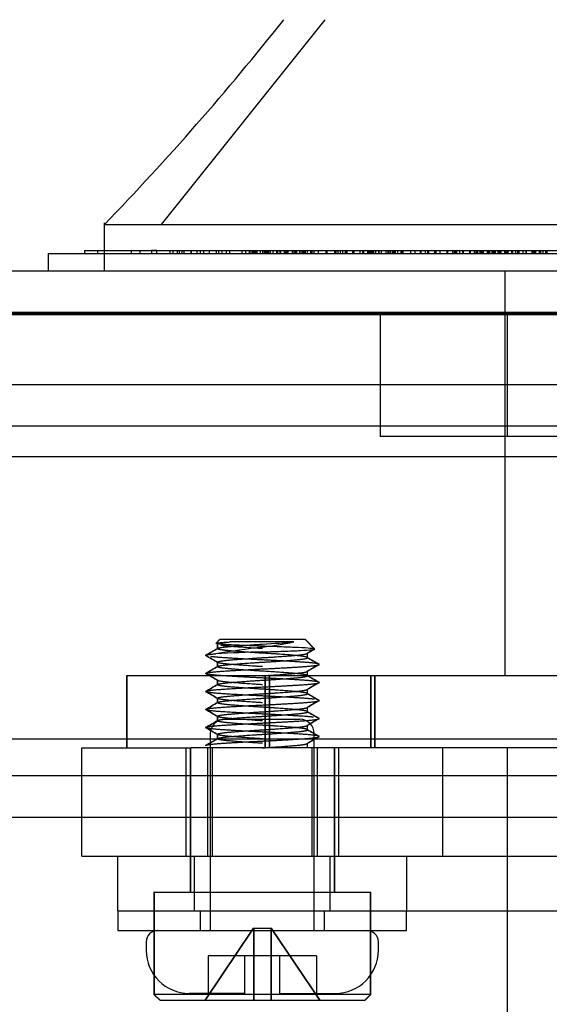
# Model space of a CAD drawing. Header units: inches. Extents: x 1 to 240, y -1 to 159.
# Tile 5 of 103: x 74.469 to 75.386, y 30.874 to 32.58. Entities that reach past the tile are written whole.
import ezdxf
from ezdxf.enums import TextEntityAlignment as Align
from ezdxf.lldxf.tags import DXFTag

# ---------------------------------------------------------------- set-up
doc = ezdxf.new("R2010")
doc.units = ezdxf.units.IN
doc.header["$MEASUREMENT"] = 0
for name, color, linetype in [('COM43552', 7, 'Continuous'), ('COM55891', 7, 'Continuous'), ('COM56175', 7, 'Continuous'), ('COM70219', 7, 'Continuous'), ('COM70657-10', 7, 'Continuous'), ('COM70658-6', 7, 'Continuous'), ('Default', 7, 'Continuous'), ('HAN13060', 7, 'Continuous'), ('HAN_NUT', 7, 'Continuous'), ('LAB20180', 7, 'Continuous'), ('SCS189755', 7, 'Continuous'), ('SCS86713', 7, 'Continuous'), ('SPC87323', 7, 'Continuous'), ('WAF250205', 7, 'Continuous')]:
    doc.layers.add(name, color=color, linetype=linetype)
doc.styles.add('SEACAD_Times_New_Roman', font='times.ttf')
tags = doc.linetypes.add('HIDDEN2', pattern=[0.1875, 0.125, -0.0625]).pattern_tags.tags
tags[6:7] = [DXFTag(74, 4), DXFTag(75, 0), DXFTag(340, '0'), DXFTag(46, 0.0), DXFTag(50, 0.0), DXFTag(44, 0.0), DXFTag(45, 0.0)]
tags[4:5] = [DXFTag(74, 4), DXFTag(75, 0), DXFTag(340, '0'), DXFTag(46, 0.0), DXFTag(50, 0.0), DXFTag(44, 0.0), DXFTag(45, 0.0)]
doc.dimstyles.new('HAMMOND_(STH_-_240x160)', dxfattribs={"dimtxt": 1, "dimasz": 1.25, "dimexe": 0.5, "dimexo": 0.5, "dimgap": 0.25, "dimtad": 0, "dimtih": 1, "dimtoh": 1, "dimzin": 0, "dimdsep": 46, "dimtxsty": 'SEACAD_Times_New_Roman', "dimblk1": '_SE_FILLED', "dimblk2": '_SE_FILLED', "dimsah": 1, "dimcen": 0.5, "dimadec": 0, "dimazin": 0, "dimtfac": 0.8, "dimtofl": 0, "dimtmove": 0, "dimatfit": 3, "dimfxl": 1, "dimtolj": 1, "dimtzin": 0, "dimarcsym": 0})

# ---------------------------------------------------------------- blocks, each defined once
blk = doc.blocks.new('SE6')
at = {"layer": 'COM43552', "color": 7, "linetype": 'HIDDEN2'}
for p, q in [((55.3993, 31.9483), (76.7616, 31.9483)), ((55.3993, 31.8763), (76.7616, 31.8763)), ((54.2117, 31.1983), (79.2685, 31.1983))]:
    blk.add_line(p, q, dxfattribs=at)
at = {"layer": 'COM43552', "color": 7, "linetype": 'Continuous'}
blk.add_line((54.2117, 31.2703), (79.2685, 31.2703), dxfattribs=at)
at = {"layer": 'COM55891', "color": 7, "linetype": 'HIDDEN2'}
for p, q in [((74.639, 31.0359), (74.639, 31.1309)), ((74.7715, 31.0359), (74.7715, 31.1309)), ((75.0065, 31.0359), (75.0065, 31.1309)), ((75.139, 31.1309), (75.139, 31.0359)), ((75.2015, 31.1309), (76.109, 31.1309)), ((74.639, 31.0359), (76.109, 31.0359))]:
    blk.add_line(p, q, dxfattribs=at)
at = {"layer": 'COM56175', "color": 7, "linetype": 'HIDDEN2'}
for p, q in [((74.6545, 31.4434), (74.654, 31.4434)), ((74.654, 31.4434), (74.654, 31.3184)), ((75.2137, 31.4434), (74.6545, 31.4434)), ((74.6545, 31.4434), (74.6545, 31.3184)), ((74.894, 31.3184), (74.894, 31.4434)), ((74.8945, 31.3184), (74.8945, 31.4434)), ((74.901, 31.4434), (74.901, 31.3184)), ((74.9015, 31.4434), (74.9015, 31.3184)), ((75.077, 31.3184), (75.077, 31.4434)), ((75.0775, 31.3184), (75.0775, 31.4434)), ((75.084, 31.3184), (75.084, 31.4434)), ((75.0845, 31.3184), (75.0845, 31.4434)), ((75.6497, 31.4434), (75.2137, 31.4434)), ((75.2137, 31.3184), (74.7659, 31.3184)), ((75.6497, 31.3184), (75.2137, 31.3184))]:
    blk.add_line(p, q, dxfattribs=at)
at = {"layer": 'COM70219', "color": 7, "linetype": 'HIDDEN2'}
for p, q in [((55.6624, 32.0724), (76.5014, 32.0724)), ((55.6624, 32.0714), (76.5014, 32.0714)), ((55.6624, 32.0694), (76.5014, 32.0694)), ((55.6624, 31.8234), (76.5014, 31.8234))]:
    blk.add_line(p, q, dxfattribs=at)
at = {"layer": 'COM70657-10', "color": 7, "linetype": 'Continuous'}
for p, q in [((55.1264, 32.1454), (77.0354, 32.1454)), ((77.0713, 31.3334), (55.0905, 31.3334))]:
    blk.add_line(p, q, dxfattribs=at)
at = {"layer": 'COM70657-10', "color": 7, "linetype": 'HIDDEN2'}
blk.add_line((55.1264, 32.0734), (77.0354, 32.0734), dxfattribs=at)
at = {"layer": 'COM70658-6', "color": 7, "linetype": 'HIDDEN2'}
for p, q in [((74.5765, 31.3184), (74.7659, 31.3184)), ((74.5765, 31.1309), (74.5765, 31.3184)), ((74.7565, 31.3184), (74.7565, 31.1309)), ((74.794, 31.3184), (74.794, 31.1309)), ((74.8025, 31.3184), (74.8025, 31.1309)), ((74.9755, 31.1309), (74.9755, 31.3184)), ((74.984, 31.3184), (74.984, 31.1309)), ((75.0215, 31.1309), (75.0215, 31.3184)), ((75.2015, 31.1309), (75.2015, 31.3184)), ((74.5765, 31.1309), (75.2015, 31.1309))]:
    blk.add_line(p, q, dxfattribs=at)
at = {"layer": 'HAN13060', "color": 7, "linetype": 'HIDDEN2'}
for p, q in [((74.7145, 32.2254), (74.9981, 32.5804)), ((75.3099, 31.4434), (75.3099, 32.1454))]:
    blk.add_line(p, q, dxfattribs=at)
at = {"layer": 'HAN13060', "color": 7, "linetype": 'Continuous'}
for p, q in [((74.6155, 32.2284), (74.6155, 32.1454)), ((74.6155, 32.2254), (74.967, 32.2254)), ((74.967, 32.2254), (75.1998, 32.2254)), ((75.1998, 32.2254), (75.6461, 32.2254))]:
    blk.add_line(p, q, dxfattribs=at)
blk.add_arc((71.1643, 35.5594), 4.7986, 315.9905, 321.6256, dxfattribs=at)
at = {"layer": 'HAN_NUT', "color": 7, "linetype": 'HIDDEN2'}
for p, q in [((75.0934, 32.0734), (75.0934, 31.8584)), ((75.3129, 32.0734), (75.3129, 31.8584)), ((75.0934, 31.8584), (75.3994, 31.8584))]:
    blk.add_line(p, q, dxfattribs=at)
at = {"layer": 'LAB20180', "color": 7, "linetype": 'Continuous'}
for p, q in [((74.5184, 32.1754), (74.6155, 32.1754)), ((74.5184, 32.1754), (74.5184, 32.1454)), ((74.5809, 32.1804), (74.5809, 32.1754)), ((74.5809, 32.1804), (74.6155, 32.1804))]:
    blk.add_line(p, q, dxfattribs=at)
at = {"layer": 'LAB20180', "color": 7, "linetype": 'HIDDEN2'}
for p, q in [((74.6039, 32.1804), (74.6039, 32.1754)), ((74.6155, 32.1804), (74.7063, 32.1804)), ((74.6155, 32.1754), (76.7684, 32.1754)), ((74.6617, 32.1804), (74.6617, 32.1754)), ((74.677, 32.1804), (74.6919, 32.1804)), ((74.677, 32.1804), (74.677, 32.1754)), ((74.7063, 32.1804), (74.6972, 32.1804)), ((74.6972, 32.1804), (74.6972, 32.1754)), ((74.7059, 32.1804), (74.7059, 32.1754)), ((74.7063, 32.1804), (76.5804, 32.1804)), ((74.729, 32.1804), (74.729, 32.1754)), ((74.7346, 32.1748), (74.7346, 32.1811)), ((74.7417, 32.1804), (74.7417, 32.1754)), ((74.7453, 32.1804), (74.7453, 32.1754)), ((74.7504, 32.1748), (74.7504, 32.1811)), ((74.7529, 32.1804), (74.7529, 32.1754)), ((74.7654, 32.1811), (74.7654, 32.1748)), ((74.7657, 32.1804), (74.7657, 32.1754)), ((74.7754, 32.1804), (74.7754, 32.1754)), ((74.7812, 32.1811), (74.7812, 32.1748)), ((74.7874, 32.1804), (74.7874, 32.1754)), ((74.797, 32.1804), (74.797, 32.1754)), ((74.809, 32.1804), (74.809, 32.1754)), ((74.8133, 32.1811), (74.8133, 32.1748)), ((74.8197, 32.1748), (74.8197, 32.1811)), ((74.8265, 32.1811), (74.8265, 32.1748)), ((74.8329, 32.1748), (74.8329, 32.1811)), ((74.8543, 32.1748), (74.8543, 32.1811)), ((74.8603, 32.1748), (74.8603, 32.1811)), ((74.8668, 32.1748), (74.8668, 32.1811)), ((74.8692, 32.1804), (74.8692, 32.1754)), ((74.8723, 32.1804), (74.8723, 32.1754)), ((74.8742, 32.1804), (74.8742, 32.1754)), ((74.8761, 32.1748), (74.8761, 32.1811)), ((74.8776, 32.1804), (74.8776, 32.1754)), ((74.8798, 32.1804), (74.8798, 32.1754)), ((74.8798, 32.1804), (74.8798, 32.1754)), ((74.8851, 32.1804), (74.8851, 32.1754)), ((74.8896, 32.1804), (74.8896, 32.1754)), ((74.89, 32.1804), (74.89, 32.1754)), ((74.8929, 32.1804), (74.8929, 32.1754)), ((74.893, 32.1804), (74.893, 32.1754)), ((74.8949, 32.1804), (74.8949, 32.1754)), ((74.8965, 32.1804), (74.8965, 32.1754)), ((74.8985, 32.1804), (74.8985, 32.1754)), ((74.8986, 32.1804), (74.8986, 32.1754)), ((74.8999, 32.1804), (74.8999, 32.1754)), ((74.9029, 32.1804), (74.9029, 32.1754)), ((74.9072, 32.1804), (74.9072, 32.1754)), ((74.9135, 32.1804), (74.9135, 32.1754)), ((74.9152, 32.1804), (74.9152, 32.1754)), ((74.9197, 32.1804), (74.9197, 32.1754)), ((74.9203, 32.1748), (74.9203, 32.1811)), ((74.9205, 32.1804), (74.9205, 32.1754)), ((74.9267, 32.1804), (74.9267, 32.1754)), ((74.9295, 32.1804), (74.9295, 32.1754)), ((74.9317, 32.1804), (74.9317, 32.1754)), ((74.9325, 32.1804), (74.9325, 32.1754)), ((74.9328, 32.1748), (74.9328, 32.1811)), ((74.9332, 32.1804), (74.9332, 32.1754)), ((74.9334, 32.1804), (74.9334, 32.1754)), ((74.941, 32.1804), (74.941, 32.1754)), ((74.9438, 32.1804), (74.9438, 32.1754)), ((74.9459, 32.1811), (74.9459, 32.1748)), ((74.9491, 32.1748), (74.9491, 32.1811)), ((74.9532, 32.1804), (74.9532, 32.1754)), ((74.9538, 32.1804), (74.9538, 32.1754)), ((74.9576, 32.1804), (74.9576, 32.1754)), ((74.9583, 32.1811), (74.9583, 32.1748)), ((74.9593, 32.1804), (74.9593, 32.1754)), ((74.9618, 32.1804), (74.9618, 32.1754)), ((74.9623, 32.1748), (74.9623, 32.1811)), ((74.9634, 32.1804), (74.9634, 32.1754)), ((74.9669, 32.1811), (74.9669, 32.1748)), ((74.973, 32.1748), (74.973, 32.1811)), ((74.9748, 32.1804), (74.9748, 32.1754)), ((74.9784, 32.1811), (74.9784, 32.1748)), ((74.9856, 32.1811), (74.9856, 32.1748)), ((74.9861, 32.1748), (74.9861, 32.1811)), ((74.9988, 32.1811), (74.9988, 32.1748)), ((75.0014, 32.1748), (75.0014, 32.1811)), ((75.0146, 32.1748), (75.0146, 32.1811)), ((75.0164, 32.1811), (75.0164, 32.1748)), ((75.0206, 32.1748), (75.0206, 32.1811)), ((75.0244, 32.1748), (75.0244, 32.1811)), ((75.028, 32.1811), (75.028, 32.1748)), ((75.033, 32.1748), (75.033, 32.1811)), ((75.0354, 32.1748), (75.0354, 32.1811)), ((75.0359, 32.1748), (75.0359, 32.1811)), ((75.0452, 32.1811), (75.0452, 32.1748)), ((75.0479, 32.1748), (75.0479, 32.1811)), ((75.0577, 32.1811), (75.0577, 32.1748)), ((75.0631, 32.1748), (75.0631, 32.1811)), ((75.0646, 32.1748), (75.0646, 32.1811)), ((75.0716, 32.1748), (75.0716, 32.1811)), ((75.0739, 32.1748), (75.0739, 32.1811)), ((75.0763, 32.1748), (75.0763, 32.1811)), ((75.0778, 32.1748), (75.0778, 32.1811)), ((75.0792, 32.1748), (75.0792, 32.1811)), ((75.0813, 32.1804), (75.0813, 32.1754)), ((75.0848, 32.1748), (75.0848, 32.1811)), ((75.0856, 32.1748), (75.0856, 32.1811)), ((75.0911, 32.1748), (75.0911, 32.1811)), ((75.0916, 32.1748), (75.0916, 32.1811)), ((75.0955, 32.1748), (75.0955, 32.1811)), ((75.103, 32.1804), (75.103, 32.1754)), ((75.1065, 32.1811), (75.1065, 32.1748)), ((75.1069, 32.1748), (75.1069, 32.1811)), ((75.1086, 32.1748), (75.1086, 32.1811)), ((75.1113, 32.1804), (75.1113, 32.1754)), ((75.1144, 32.1804), (75.1144, 32.1754)), ((75.1153, 32.1811), (75.1153, 32.1748)), ((75.1168, 32.1811), (75.1168, 32.1748)), ((75.118, 32.1811), (75.118, 32.1748)), ((75.1181, 32.1811), (75.1181, 32.1748)), ((75.12, 32.1748), (75.12, 32.1811)), ((75.1233, 32.1804), (75.1233, 32.1754)), ((75.129, 32.1811), (75.129, 32.1748)), ((75.1311, 32.1811), (75.1311, 32.1748)), ((75.1313, 32.1811), (75.1313, 32.1748)), ((75.1325, 32.1748), (75.1325, 32.1811)), ((75.1329, 32.1748), (75.1329, 32.1811)), ((75.1461, 32.1748), (75.1461, 32.1811)), ((75.1534, 32.1804), (75.1534, 32.1754)), ((75.1624, 32.1811), (75.1624, 32.1748)), ((75.1631, 32.1748), (75.1631, 32.1811)), ((75.164, 32.1748), (75.164, 32.1811)), ((75.1713, 32.1811), (75.1713, 32.1748)), ((75.1749, 32.1811), (75.1749, 32.1748)), ((75.1756, 32.1748), (75.1756, 32.1811)), ((75.1756, 32.1748), (75.1756, 32.1811)), ((75.1776, 32.1748), (75.1776, 32.1811)), ((75.187, 32.1811), (75.187, 32.1748)), ((75.1899, 32.1748), (75.1899, 32.1811)), ((75.1972, 32.1748), (75.1972, 32.1811)), ((75.2093, 32.1748), (75.2093, 32.1811)), ((75.2102, 32.1748), (75.2102, 32.1811)), ((75.2103, 32.1748), (75.2103, 32.1811)), ((75.2182, 32.1811), (75.2182, 32.1748)), ((75.2218, 32.1748), (75.2218, 32.1811)), ((75.2231, 32.1748), (75.2231, 32.1811)), ((75.2235, 32.1811), (75.2235, 32.1748)), ((75.226, 32.1748), (75.226, 32.1811)), ((75.2304, 32.1811), (75.2304, 32.1748)), ((75.2359, 32.1811), (75.2359, 32.1748)), ((75.2363, 32.1748), (75.2363, 32.1811)), ((75.2372, 32.1748), (75.2372, 32.1811)), ((75.2484, 32.1748), (75.2484, 32.1811)), ((75.2488, 32.1811), (75.2488, 32.1748)), ((75.2496, 32.1748), (75.2496, 32.1811)), ((75.2568, 32.1748), (75.2568, 32.1811)), ((75.2586, 32.1804), (75.2586, 32.1754)), ((75.2609, 32.1748), (75.2609, 32.1811)), ((75.262, 32.1811), (75.262, 32.1748)), ((75.2661, 32.1748), (75.2661, 32.1811)), ((75.2675, 32.1804), (75.2675, 32.1754)), ((75.27, 32.1748), (75.27, 32.1811)), ((75.2705, 32.1748), (75.2705, 32.1811)), ((75.2716, 32.1811), (75.2716, 32.1748)), ((75.279, 32.1811), (75.279, 32.1748)), ((75.279, 32.1748), (75.279, 32.1811)), ((75.2795, 32.1804), (75.2795, 32.1754)), ((75.282, 32.1748), (75.282, 32.1811)), ((75.283, 32.1748), (75.283, 32.1811)), ((75.2865, 32.1811), (75.2865, 32.1748)), ((75.2877, 32.1804), (75.2877, 32.1754)), ((75.2878, 32.1748), (75.2878, 32.1811)), ((75.288, 32.1811), (75.288, 32.1748)), ((75.2886, 32.1804), (75.2886, 32.1754)), ((75.2894, 32.1804), (75.2894, 32.1754)), ((75.2913, 32.1748), (75.2913, 32.1811)), ((75.2921, 32.1811), (75.2921, 32.1748)), ((75.2971, 32.1804), (75.2971, 32.1754)), ((75.2984, 32.1748), (75.2984, 32.1811)), ((75.3007, 32.1804), (75.3007, 32.1754)), ((75.301, 32.1748), (75.301, 32.1811)), ((75.3024, 32.1811), (75.3024, 32.1748)), ((75.3083, 32.1811), (75.3083, 32.1748)), ((75.309, 32.1804), (75.309, 32.1754)), ((75.3109, 32.1748), (75.3109, 32.1811)), ((75.3126, 32.1804), (75.3126, 32.1754)), ((75.3143, 32.1804), (75.3143, 32.1754)), ((75.3206, 32.1811), (75.3206, 32.1748)), ((75.3225, 32.1811), (75.3225, 32.1748)), ((75.3279, 32.1748), (75.3279, 32.1811)), ((75.3308, 32.1804), (75.3308, 32.1754)), ((75.3329, 32.1811), (75.3329, 32.1748)), ((75.3335, 32.1804), (75.3335, 32.1754)), ((75.341, 32.1748), (75.341, 32.1811)), ((75.3453, 32.1811), (75.3453, 32.1748)), ((75.3462, 32.1804), (75.3462, 32.1754)), ((75.356, 32.1804), (75.356, 32.1754)), ((75.358, 32.1748), (75.358, 32.1811)), ((75.3597, 32.1804), (75.3597, 32.1754)), ((75.3628, 32.1748), (75.3628, 32.1811)), ((75.3684, 32.1804), (75.3684, 32.1811)), ((75.3684, 32.1804), (75.3684, 32.1754)), ((75.3684, 32.1748), (75.3684, 32.1754)), ((75.3692, 32.1748), (75.3692, 32.1811)), ((75.3712, 32.1748), (75.3712, 32.1811)), ((75.3746, 32.1804), (75.3746, 32.1754)), ((75.3753, 32.1748), (75.3753, 32.1811)), ((75.3799, 32.1811), (75.3799, 32.1748)), ((75.38, 32.1748), (75.38, 32.1811)), ((75.3815, 32.1748), (75.3815, 32.1811)), ((75.3815, 32.1748), (75.3815, 32.1811)), ((75.3817, 32.1804), (75.3817, 32.1754))]:
    blk.add_line(p, q, dxfattribs=at)
at = {"layer": 'SCS189755', "color": 7, "linetype": 'HIDDEN2'}
for p, q in [((74.824, 31.3679), (74.954, 31.3679)), ((74.799, 31.3429), (74.799, 31.0019)), ((74.979, 31.0019), (74.979, 31.3429)), ((74.688, 30.9819), (74.688, 30.9674)), ((75.09, 30.9674), (75.09, 30.9819)), ((74.7953, 30.9579), (74.7953, 30.8929)), ((74.859, 30.9579), (74.7953, 30.9579)), ((74.919, 30.9579), (74.859, 30.9579)), ((74.859, 30.8929), (74.859, 30.9579)), ((74.9828, 30.9579), (74.919, 30.9579)), ((74.919, 30.9579), (74.919, 30.8929)), ((74.9828, 30.9579), (74.9828, 30.8929)), ((74.859, 30.8929), (74.7625, 30.8929)), ((74.919, 30.8929), (75.0155, 30.8929))]:
    blk.add_line(p, q, dxfattribs=at)
for centre, radius, start, end in [((74.824, 31.3429), 0.025, 90, 180), ((74.954, 31.3429), 0.025, 0, 90), ((74.708, 30.9819), 0.02, 90, 180), ((75.07, 30.9819), 0.02, 0, 90), ((74.7625, 30.9674), 0.0745, 180, 270), ((75.0155, 30.9674), 0.0745, 270, 0)]:
    blk.add_arc(centre, radius, start, end, dxfattribs=at)
at = {"layer": 'SCS86713', "color": 7, "linetype": 'HIDDEN2'}
for p, q in [((74.8149, 31.5059), (74.8089, 31.5)), ((74.8154, 31.5059), (74.8094, 31.5)), ((74.8149, 31.5059), (74.8154, 31.5059)), ((74.9636, 31.5059), (74.8154, 31.5059)), ((74.9794, 31.4896), (74.9631, 31.5059)), ((74.9799, 31.4896), (74.9636, 31.5059)), ((74.8109, 31.502), (74.8109, 31.4903)), ((74.8114, 31.502), (74.8114, 31.4903)), ((74.9434, 31.5019), (74.8329, 31.5019)), ((74.9671, 31.4747), (74.9671, 31.4825)), ((74.9676, 31.4747), (74.9676, 31.4825)), ((74.8109, 31.4669), (74.8109, 31.4591)), ((74.8114, 31.4669), (74.8114, 31.4591)), ((74.8109, 31.4356), (74.8109, 31.4278)), ((74.8114, 31.4356), (74.8114, 31.4278)), ((74.9671, 31.4434), (74.9671, 31.4513)), ((74.9676, 31.4434), (74.9676, 31.4513)), ((74.9671, 31.4122), (74.9671, 31.42)), ((74.9676, 31.4122), (74.9676, 31.42)), ((74.8109, 31.4044), (74.8109, 31.3966)), ((74.8114, 31.4044), (74.8114, 31.3966)), ((74.9671, 31.3809), (74.9671, 31.3888)), ((74.9676, 31.3809), (74.9676, 31.3888)), ((74.8109, 31.3731), (74.8109, 31.3653)), ((74.8114, 31.3731), (74.8114, 31.3653)), ((74.9671, 31.3497), (74.9671, 31.3575)), ((74.9676, 31.3497), (74.9676, 31.3575)), ((74.8109, 31.3419), (74.8109, 31.3341)), ((74.8114, 31.3419), (74.8114, 31.3341)), ((74.764, 31.3184), (74.764, 31.0684)), ((74.7645, 31.3184), (74.7645, 31.0684)), ((74.889, 31.3184), (74.889, 31.3184)), ((74.8895, 31.3184), (74.8895, 31.3184)), ((74.9671, 31.3184), (74.9671, 31.3263)), ((74.9676, 31.3184), (74.9676, 31.3263)), ((75.014, 31.0684), (75.014, 31.3184)), ((75.0145, 31.0684), (75.0145, 31.3184)), ((74.702, 31.0684), (74.7015, 31.0684)), ((74.7015, 31.0684), (74.7015, 30.8909)), ((74.702, 31.0684), (75.077, 31.0684)), ((74.702, 31.0684), (74.702, 30.8909)), ((75.0765, 30.8909), (75.0765, 31.0684)), ((75.077, 30.8909), (75.077, 31.0684)), ((74.79, 30.8809), (74.874, 31.0059)), ((74.7905, 30.8809), (74.8745, 31.0059)), ((74.874, 31.0059), (74.8745, 31.0059)), ((74.874, 31.0059), (74.874, 30.8809)), ((74.8745, 31.0059), (74.9045, 31.0059)), ((74.8745, 31.0059), (74.8745, 30.8809)), ((74.904, 31.0059), (74.988, 30.8809)), ((74.904, 31.0059), (74.904, 30.8809)), ((74.9045, 31.0059), (74.9885, 30.8809)), ((74.9045, 31.0059), (74.9045, 30.8809)), ((74.7015, 30.8909), (74.702, 30.8909)), ((74.7015, 30.8909), (74.7115, 30.8809)), ((75.077, 30.8909), (74.702, 30.8909)), ((74.702, 30.8909), (74.712, 30.8809)), ((75.0665, 30.8809), (75.0765, 30.8909)), ((75.067, 30.8809), (75.077, 30.8909)), ((74.712, 30.8809), (74.7115, 30.8809)), ((74.712, 30.8809), (75.067, 30.8809))]:
    blk.add_line(p, q, dxfattribs=at)
for centre, radius, start, end in [((62.08, 53.4168), 25.3542, 300.08842, 300.14171), ((62.0805, 53.4168), 25.3542, 300.08842, 300.14171), ((75.1677, 29.2091), 2.3007, 96.9457, 98.9821), ((74.8207, 32.0723), 0.5834, 276.7716, 282.136), ((86.6101, 11.4296), 23.1877, 120.10822, 120.14165), ((86.6106, 11.4296), 23.1877, 120.10822, 120.14165), ((62.1993, 9.7461), 25.1164, 59.85803, 59.91183), ((62.1998, 9.7461), 25.1164, 59.85803, 59.91183), ((75.0306, 26.6393), 4.8474, 91.6679, 92.6257), ((86.7278, 51.7283), 23.4203, 239.85579, 239.91345), ((86.7283, 51.7283), 23.4203, 239.85579, 239.91345), ((62.415, 52.8081), 24.6866, 300.08766, 300.14238), ((62.4155, 52.8081), 24.6866, 300.08766, 300.14238), ((87.3981, 10.0417), 24.7566, 120.08774, 120.14232), ((87.3986, 10.0417), 24.7566, 120.08774, 120.14232), ((62.4933, 10.2217), 24.5305, 59.85745, 59.91252), ((62.4938, 10.2217), 24.5305, 59.85745, 59.91252), ((87.2964, 52.6776), 24.5538, 239.85744, 239.91242), ((87.2969, 52.6776), 24.5538, 239.85744, 239.91242), ((62.4117, 52.7825), 24.6932, 300.08765, 300.14235), ((62.4122, 52.7825), 24.6932, 300.08765, 300.14235), ((87.2654, 10.2393), 24.492, 120.08745, 120.1426), ((87.2659, 10.2393), 24.492, 120.08745, 120.1426), ((62.4194, 10.063), 24.6778, 59.85764, 59.91237), ((62.4199, 10.063), 24.6778, 59.85764, 59.91237), ((87.7988, 53.5125), 25.5551, 239.85858, 239.91144), ((87.7993, 53.5125), 25.5551, 239.85858, 239.91144), ((62.7725, 52.1292), 23.974, 300.08699, 300.14332), ((63.0743, 11.161), 23.3724, 59.85578, 59.91356), ((62.773, 52.1292), 23.974, 300.08699, 300.14332), ((63.0748, 11.161), 23.3724, 59.85578, 59.91356), ((87.0825, 10.5235), 24.1274, 120.08712, 120.1431), ((87.083, 10.5235), 24.1274, 120.08712, 120.1431), ((86.5019, 11.4934), 22.9701, 120.08617, 120.14496), ((87.5303, 53.0182), 25.0199, 239.85795, 239.91195), ((86.5024, 11.4934), 22.9701, 120.08617, 120.14496), ((87.5308, 53.0182), 25.0199, 239.85795, 239.91195), ((62.9802, 51.7395), 23.5597, 300.08679, 300.1441), ((63.2585, 11.4477), 23.0049, 59.85495, 59.91364), ((62.9807, 51.7395), 23.5597, 300.08679, 300.1441), ((63.259, 11.4477), 23.0049, 59.85495, 59.91364), ((87.2991, 52.5884), 24.5591, 239.85748, 239.91249), ((87.2996, 52.5884), 24.5591, 239.85748, 239.91249), ((62.1325, 53.1702), 25.2497, 300.08815, 300.14163), ((62.133, 53.1702), 25.2497, 300.08815, 300.14163), ((86.8068, 10.9367), 23.5776, 120.08696, 120.14421), ((86.8073, 10.9367), 23.5776, 120.08696, 120.14421)]:
    blk.add_arc(centre, radius, start, end, dxfattribs=at)
for centre in [(74.8889, 31.5001), (74.8894, 31.5001)]:
    blk.add_ellipse(centre, major_axis=(0.0783, 0.0047), ratio=0.024955, start_param=4.712453, end_param=5.471828, dxfattribs=at)
for points, knots in [([(74.8895, 31.4946), (74.8854, 31.4947), (74.8763, 31.495), (74.861, 31.4956), (74.8434, 31.4964), (74.8264, 31.4972), (74.81, 31.4985), (74.8065, 31.4997), (74.8163, 31.5008), (74.825, 31.5015), (74.8305, 31.5018), (74.8329, 31.5019)], [0, 0, 0, 0, 0.065016, 0.143192, 0.250589, 0.375884, 0.501185, 0.748978, 0.874062, 0.944489, 1, 1, 1, 1]), ([(74.8895, 31.4847), (74.902, 31.4851), (74.9143, 31.4855), (74.9367, 31.4863), (74.9469, 31.4867), (74.9635, 31.4876), (74.97, 31.488), (74.9784, 31.4888), (74.9803, 31.4892), (74.9795, 31.49), (74.9767, 31.4904), (74.967, 31.4913), (74.9601, 31.4917), (74.9432, 31.4925), (74.9333, 31.4929), (74.912, 31.4937), (74.9007, 31.4942), (74.8895, 31.4946)], [0, 0, 0, 0, 0.125, 0.125, 0.25, 0.25, 0.375, 0.375, 0.5, 0.5, 0.625, 0.625, 0.75, 0.75, 0.875, 0.875, 1, 1, 1, 1])]:
    blk.add_open_spline(points, degree=3, knots=knots, dxfattribs=at)
for points, weights, knots in [([(74.889, 31.4825), (74.8567, 31.4845), (74.8338, 31.4864), (74.8109, 31.4884), (74.8109, 31.4903)], [1, 0.923879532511, 1, 0.923879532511, 1], [0, 0, 0, 0.25, 0.25, 0.5, 0.5, 0.5]), ([(74.8895, 31.4825), (74.8572, 31.4845), (74.8343, 31.4864), (74.8114, 31.4884), (74.8114, 31.4903), (74.8114, 31.4923), (74.8343, 31.4942), (74.8572, 31.4962), (74.8895, 31.4981)], [1, 0.923879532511, 1, 0.923879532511, 1, 0.923879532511, 1, 0.923879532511, 1], [0, 0, 0, 0.25, 0.25, 0.5, 0.5, 0.75, 0.75, 1, 1, 1]), ([(74.8895, 31.4903), (74.8572, 31.4923), (74.8343, 31.4942), (74.8237, 31.4951), (74.8177, 31.4961)], [1, 0.923879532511, 1, 0.963157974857, 0.961978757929], [0, 0, 0, 0.3369281, 0.3369281, 0.5, 0.5, 0.5]), ([(74.7915, 31.4782), (74.7911, 31.4784), (74.7911, 31.4786), (74.7911, 31.4801), (74.8085, 31.4816)], [0.984853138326, 0.991470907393, 1, 0.941632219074, 0.972775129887], [0.9789587, 0.9789587, 0.9789587, 0.98164138, 0.98164138, 1, 1, 1]), ([(74.9875, 31.4634), (74.9843, 31.4652), (74.9591, 31.4669), (74.9303, 31.4688), (74.8895, 31.4708), (74.8487, 31.4727), (74.8199, 31.4747), (74.8072, 31.4756), (74.7998, 31.4765)], [0.984249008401, 0.932800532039, 1, 0.923879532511, 1, 0.923879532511, 1, 0.964865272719, 0.962164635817], [0.88867762, 0.88867762, 0.88867762, 0.9098141, 0.9098141, 0.93375653, 0.93375653, 0.95769896, 0.95769896, 0.96875, 0.96875, 0.96875]), ([(74.8895, 31.4591), (74.8572, 31.461), (74.8343, 31.463), (74.8114, 31.4649), (74.8114, 31.4669), (74.8114, 31.4688), (74.8343, 31.4708), (74.8572, 31.4727), (74.8895, 31.4747)], [1, 0.923879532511, 1, 0.923879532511, 1, 0.923879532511, 1, 0.923879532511, 1], [0, 0, 0, 0.25, 0.25, 0.5, 0.5, 0.75, 0.75, 1, 1, 1]), ([(74.8895, 31.4747), (74.9219, 31.4766), (74.9447, 31.4786), (74.9676, 31.4806), (74.9676, 31.4825)], [1, 0.923879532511, 1, 0.923879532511, 1], [0, 0, 0, 0.25, 0.25, 0.5, 0.5, 0.5]), ([(74.8895, 31.4669), (74.9219, 31.4688), (74.9447, 31.4708), (74.9676, 31.4727), (74.9676, 31.4747), (74.9676, 31.4766), (74.9447, 31.4786), (74.9219, 31.4806), (74.8895, 31.4825)], [1, 0.923879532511, 1, 0.923879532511, 1, 0.923879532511, 1, 0.923879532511, 1], [0, 0, 0, 0.25, 0.25, 0.5, 0.5, 0.75, 0.75, 1, 1, 1]), ([(74.7915, 31.4469), (74.7911, 31.4471), (74.7911, 31.4474), (74.7911, 31.4493), (74.8199, 31.4513), (74.8487, 31.4532), (74.8895, 31.4552), (74.9303, 31.4571), (74.9591, 31.4591), (74.9844, 31.4608), (74.9875, 31.4626)], [0.984484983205, 0.99123270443, 1, 0.923879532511, 1, 0.923879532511, 1, 0.923879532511, 1, 0.932557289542, 0.984623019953], [0.78734435, 0.78734435, 0.78734435, 0.79010195, 0.79010195, 0.81404438, 0.81404438, 0.83798681, 0.83798681, 0.86192924, 0.86192924, 0.88314222, 0.88314222, 0.88314222]), ([(74.8895, 31.4513), (74.8572, 31.4532), (74.8343, 31.4552), (74.8114, 31.4571), (74.8114, 31.4591), (74.8114, 31.461), (74.8343, 31.463), (74.8572, 31.4649), (74.8895, 31.4669)], [1, 0.923879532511, 1, 0.923879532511, 1, 0.923879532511, 1, 0.923879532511, 1], [0, 0, 0, 0.25, 0.25, 0.5, 0.5, 0.75, 0.75, 1, 1, 1]), ([(74.9839, 31.4331), (74.9768, 31.4344), (74.9591, 31.4356), (74.9303, 31.4376), (74.8895, 31.4395), (74.8487, 31.4415), (74.8199, 31.4434), (74.8023, 31.4446), (74.7952, 31.4459)], [0.964622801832, 0.951834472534, 1, 0.923879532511, 1, 0.923879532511, 1, 0.95202265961, 0.964523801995], [0.703125, 0.703125, 0.703125, 0.71827467, 0.71827467, 0.7422171, 0.7422171, 0.76615952, 0.76615952, 0.78125, 0.78125, 0.78125]), ([(74.8895, 31.4278), (74.8572, 31.4298), (74.8343, 31.4317), (74.8114, 31.4337), (74.8114, 31.4356)], [1, 0.923879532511, 1, 0.923879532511, 1], [0, 0, 0, 0.25, 0.25, 0.5, 0.5, 0.5]), ([(74.8895, 31.42), (74.8572, 31.422), (74.8343, 31.4239), (74.8114, 31.4259), (74.8114, 31.4278), (74.8114, 31.4298), (74.8343, 31.4317), (74.8572, 31.4337), (74.8895, 31.4356)], [1, 0.923879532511, 1, 0.923879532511, 1, 0.923879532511, 1, 0.923879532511, 1], [0, 0, 0, 0.25, 0.25, 0.5, 0.5, 0.75, 0.75, 1, 1, 1]), ([(74.8895, 31.4434), (74.9219, 31.4454), (74.9447, 31.4474), (74.9676, 31.4493), (74.9676, 31.4513)], [1, 0.923879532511, 1, 0.923879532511, 1], [0, 0, 0, 0.25, 0.25, 0.5, 0.5, 0.5]), ([(74.9672, 31.4439), (74.9644, 31.4457), (74.9447, 31.4474), (74.9219, 31.4493), (74.8895, 31.4513)], [0.982690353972, 0.933836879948, 1, 0.923879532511, 1], [0.5327026, 0.5327026, 0.5327026, 0.75, 0.75, 1, 1, 1]), ([(74.8895, 31.4356), (74.9219, 31.4376), (74.9447, 31.4395), (74.9676, 31.4415), (74.9676, 31.4434)], [1, 0.923879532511, 1, 0.923879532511, 1], [0, 0, 0, 0.25, 0.25, 0.5, 0.5, 0.5]), ([(74.7915, 31.4165), (74.7946, 31.4183), (74.8199, 31.42), (74.8487, 31.422), (74.8895, 31.4239), (74.9303, 31.4259), (74.9591, 31.4278), (74.9879, 31.4298), (74.9879, 31.4317), (74.9879, 31.4319), (74.9875, 31.4322)], [0.984554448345, 0.932601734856, 1, 0.923879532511, 1, 0.923879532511, 1, 0.923879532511, 1, 0.991141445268, 0.984344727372], [0.60130595, 0.60130595, 0.60130595, 0.62250495, 0.62250495, 0.64644738, 0.64644738, 0.67038981, 0.67038981, 0.69433224, 0.69433224, 0.69711855, 0.69711855, 0.69711855]), ([(74.8895, 31.4122), (74.9219, 31.4141), (74.9447, 31.4161), (74.9676, 31.4181), (74.9676, 31.42)], [1, 0.923879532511, 1, 0.923879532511, 1], [0, 0, 0, 0.25, 0.25, 0.5, 0.5, 0.5]), ([(74.8895, 31.4044), (74.9219, 31.4063), (74.9447, 31.4083), (74.9676, 31.4102), (74.9676, 31.4122), (74.9676, 31.4141), (74.9447, 31.4161), (74.9219, 31.4181), (74.8895, 31.42)], [1, 0.923879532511, 1, 0.923879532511, 1, 0.923879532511, 1, 0.923879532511, 1], [0, 0, 0, 0.25, 0.25, 0.5, 0.5, 0.75, 0.75, 1, 1, 1]), ([(74.9793, 31.4026), (74.9719, 31.4035), (74.9591, 31.4044), (74.9303, 31.4063), (74.8895, 31.4083), (74.8487, 31.4102), (74.8199, 31.4122), (74.7946, 31.4139), (74.7915, 31.4157)], [0.962136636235, 0.964677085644, 1, 0.923879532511, 1, 0.923879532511, 1, 0.932528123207, 0.984668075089], [0.515625, 0.515625, 0.515625, 0.52673524, 0.52673524, 0.55067766, 0.55067766, 0.57462009, 0.57462009, 0.59584225, 0.59584225, 0.59584225]), ([(74.7915, 31.3853), (74.7946, 31.387), (74.8199, 31.3888), (74.8487, 31.3907), (74.8895, 31.3927), (74.9303, 31.3946), (74.9591, 31.3966), (74.9879, 31.3985), (74.9879, 31.4005), (74.9879, 31.4007), (74.9875, 31.4009)], [0.984557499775, 0.932599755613, 1, 0.923879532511, 1, 0.923879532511, 1, 0.923879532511, 1, 0.991529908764, 0.984944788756], [0.40976589, 0.40976589, 0.40976589, 0.43096552, 0.43096552, 0.45490795, 0.45490795, 0.47885038, 0.47885038, 0.50279281, 0.50279281, 0.50545693, 0.50545693, 0.50545693]), ([(74.8895, 31.3966), (74.8572, 31.3985), (74.8343, 31.4005), (74.8114, 31.4024), (74.8114, 31.4044), (74.8114, 31.4063), (74.8343, 31.4083), (74.8572, 31.4102), (74.8895, 31.4122)], [1, 0.923879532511, 1, 0.923879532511, 1, 0.923879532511, 1, 0.923879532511, 1], [0, 0, 0, 0.25, 0.25, 0.5, 0.5, 0.75, 0.75, 1, 1, 1]), ([(74.8895, 31.3888), (74.8572, 31.3907), (74.8343, 31.3927), (74.8114, 31.3946), (74.8114, 31.3966), (74.8114, 31.3985), (74.8343, 31.4005), (74.8572, 31.4024), (74.8895, 31.4044)], [1, 0.923879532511, 1, 0.923879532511, 1, 0.923879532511, 1, 0.923879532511, 1], [0, 0, 0, 0.25, 0.25, 0.5, 0.5, 0.75, 0.75, 1, 1, 1]), ([(74.978, 31.3715), (74.9707, 31.3723), (74.9591, 31.3731), (74.9303, 31.3751), (74.8895, 31.377), (74.8487, 31.379), (74.8199, 31.3809), (74.7921, 31.3828), (74.7911, 31.3847)], [0.962821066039, 0.96773135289, 1, 0.923879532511, 1, 0.923879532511, 1, 0.926337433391, 0.995242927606], [0.32504624, 0.32504624, 0.32504624, 0.33519581, 0.33519581, 0.35913823, 0.35913823, 0.38308066, 0.38308066, 0.40625, 0.40625, 0.40625]), ([(74.8895, 31.3809), (74.9219, 31.3829), (74.9447, 31.3849), (74.9676, 31.3868), (74.9676, 31.3888)], [1, 0.923879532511, 1, 0.923879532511, 1], [0, 0, 0, 0.25, 0.25, 0.5, 0.5, 0.5]), ([(74.8895, 31.3731), (74.9219, 31.3751), (74.9447, 31.377), (74.9676, 31.379), (74.9676, 31.3809), (74.9676, 31.3829), (74.9447, 31.3849), (74.9219, 31.3868), (74.8895, 31.3888)], [1, 0.923879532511, 1, 0.923879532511, 1, 0.923879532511, 1, 0.923879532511, 1], [0, 0, 0, 0.25, 0.25, 0.5, 0.5, 0.75, 0.75, 1, 1, 1]), ([(74.7915, 31.354), (74.7947, 31.3558), (74.8199, 31.3575), (74.8487, 31.3595), (74.8895, 31.3614), (74.9303, 31.3634), (74.9591, 31.3653), (74.9843, 31.367), (74.9875, 31.3688)], [0.984462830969, 0.932661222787, 1, 0.923879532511, 1, 0.923879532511, 1, 0.932857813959, 0.984161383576], [0.2182458, 0.2182458, 0.2182458, 0.23942609, 0.23942609, 0.26336852, 0.26336852, 0.28731095, 0.28731095, 0.30842941, 0.30842941, 0.30842941]), ([(74.8895, 31.3653), (74.8572, 31.3673), (74.8343, 31.3692), (74.8114, 31.3712), (74.8114, 31.3731), (74.8114, 31.3751), (74.8343, 31.377), (74.8572, 31.379), (74.8895, 31.3809)], [1, 0.923879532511, 1, 0.923879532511, 1, 0.923879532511, 1, 0.923879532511, 1], [0, 0, 0, 0.25, 0.25, 0.5, 0.5, 0.75, 0.75, 1, 1, 1]), ([(74.8895, 31.3575), (74.8572, 31.3595), (74.8343, 31.3614), (74.8114, 31.3634), (74.8114, 31.3653), (74.8114, 31.3673), (74.8343, 31.3692), (74.8572, 31.3712), (74.8895, 31.3731)], [1, 0.923879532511, 1, 0.923879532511, 1, 0.923879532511, 1, 0.923879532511, 1], [0, 0, 0, 0.25, 0.25, 0.5, 0.5, 0.75, 0.75, 1, 1, 1]), ([(74.9875, 31.3384), (74.9844, 31.3402), (74.9591, 31.3419), (74.9303, 31.3438), (74.8895, 31.3458), (74.8487, 31.3477), (74.8199, 31.3497), (74.7948, 31.3514), (74.7915, 31.3532)], [0.984628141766, 0.93255397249, 1, 0.923879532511, 1, 0.923879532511, 1, 0.932963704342, 0.983999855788], [0.12244235, 0.12244235, 0.12244235, 0.14365637, 0.14365637, 0.1675988, 0.1675988, 0.19154123, 0.19154123, 0.21262639, 0.21262639, 0.21262639]), ([(74.8895, 31.3341), (74.8572, 31.336), (74.8343, 31.338), (74.8114, 31.3399), (74.8114, 31.3419), (74.8114, 31.3438), (74.8343, 31.3458), (74.8572, 31.3477), (74.8895, 31.3497)], [1, 0.923879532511, 1, 0.923879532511, 1, 0.923879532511, 1, 0.923879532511, 1], [0, 0, 0, 0.25, 0.25, 0.5, 0.5, 0.75, 0.75, 1, 1, 1]), ([(74.889, 31.3419), (74.9214, 31.3438), (74.9442, 31.3458), (74.9671, 31.3477), (74.9671, 31.3497)], [1, 0.923879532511, 1, 0.923879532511, 1], [0, 0, 0, 0.25, 0.25, 0.5, 0.5, 0.5]), ([(74.8895, 31.3497), (74.9219, 31.3516), (74.9447, 31.3536), (74.9676, 31.3556), (74.9676, 31.3575)], [1, 0.923879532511, 1, 0.923879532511, 1], [0, 0, 0, 0.25, 0.25, 0.5, 0.5, 0.5]), ([(74.8895, 31.3419), (74.9219, 31.3438), (74.9447, 31.3458), (74.9676, 31.3477), (74.9676, 31.3497), (74.9676, 31.3516), (74.9447, 31.3536), (74.9219, 31.3556), (74.8895, 31.3575)], [1, 0.923879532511, 1, 0.923879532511, 1, 0.923879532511, 1, 0.923879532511, 1], [0, 0, 0, 0.25, 0.25, 0.5, 0.5, 0.75, 0.75, 1, 1, 1]), ([(74.7915, 31.3219), (74.7911, 31.3221), (74.7911, 31.3224), (74.7911, 31.3243), (74.8199, 31.3263), (74.8487, 31.3282), (74.8895, 31.3302), (74.9303, 31.3321), (74.9591, 31.3341), (74.9842, 31.3358), (74.9875, 31.3375)], [0.984187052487, 0.991038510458, 1, 0.923879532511, 1, 0.923879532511, 1, 0.923879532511, 1, 0.932934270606, 0.984044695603], [0.02112554, 0.02112554, 0.02112554, 0.02394423, 0.02394423, 0.04788666, 0.04788666, 0.07182909, 0.07182909, 0.09577152, 0.09577152, 0.11686593, 0.11686593, 0.11686593]), ([(74.8895, 31.3263), (74.8572, 31.3282), (74.8343, 31.3302), (74.8114, 31.3321), (74.8114, 31.3341), (74.8114, 31.336), (74.8343, 31.338), (74.8572, 31.3399), (74.8895, 31.3419)], [1, 0.923879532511, 1, 0.923879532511, 1, 0.923879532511, 1, 0.923879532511, 1], [0, 0, 0, 0.25, 0.25, 0.5, 0.5, 0.75, 0.75, 1, 1, 1]), ([(74.8895, 31.3184), (74.9219, 31.3204), (74.9447, 31.3224), (74.9676, 31.3243), (74.9676, 31.3263)], [1, 0.923879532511, 1, 0.923879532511, 1], [0, 0, 0, 0.25, 0.25, 0.5, 0.5, 0.5])]:
    blk.add_rational_spline(points, weights, degree=2, knots=knots, dxfattribs=at)
for points, weights in [([(74.8114, 31.4982), (74.8115, 31.5), (74.8329, 31.5019)], [0.999174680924, 0.926704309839, 0.995283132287]), ([(74.9667, 31.482), (74.9671, 31.4823), (74.9671, 31.4825)], [0.982888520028, 0.990176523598, 1]), ([(74.8113, 31.4664), (74.8109, 31.4666), (74.8109, 31.4669)], [0.982759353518, 0.990089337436, 1]), ([(74.8113, 31.4351), (74.8109, 31.4354), (74.8109, 31.4356)], [0.98261772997, 0.989993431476, 1]), ([(74.9667, 31.4508), (74.9671, 31.451), (74.9671, 31.4513)], [0.982667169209, 0.990026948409, 1]), ([(74.9667, 31.4195), (74.9671, 31.4198), (74.9671, 31.42)], [0.98262574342, 0.989998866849, 1]), ([(74.8113, 31.4039), (74.8109, 31.4041), (74.8109, 31.4044)], [0.982701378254, 0.990050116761, 1]), ([(74.9667, 31.3883), (74.9671, 31.3885), (74.9671, 31.3888)], [0.982531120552, 0.989934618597, 1]), ([(74.8113, 31.3726), (74.8109, 31.3729), (74.8109, 31.3731)], [0.982283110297, 0.989765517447, 1]), ([(74.9667, 31.357), (74.9671, 31.3573), (74.9671, 31.3575)], [0.982147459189, 0.989672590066, 1]), ([(74.8113, 31.3414), (74.8109, 31.3416), (74.8109, 31.3419)], [0.98216200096, 0.989682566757, 1]), ([(74.9667, 31.3258), (74.9671, 31.326), (74.9671, 31.3263)], [0.982362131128, 0.989819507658, 1])]:
    blk.add_rational_spline(points, weights, degree=2, dxfattribs=at)
at = {"layer": 'SPC87323', "color": 7, "linetype": 'HIDDEN2'}
blk.add_line((75.3129, 31.3184), (75.3129, 30.4134), dxfattribs=at)
at = {"layer": 'WAF250205', "color": 7, "linetype": 'HIDDEN2'}
for p, q in [((74.639, 31.0359), (74.639, 31.0019)), ((74.7815, 31.0359), (74.7815, 31.0019)), ((74.9965, 31.0019), (74.9965, 31.0359)), ((75.139, 31.0019), (75.139, 31.0359)), ((74.639, 31.0019), (75.139, 31.0019))]:
    blk.add_line(p, q, dxfattribs=at)
blk = doc.blocks.new('DMBLK2879')
at = {"layer": 'Default', "linetype": 'Continuous'}
for points in [[(56.2684, 39.4783), (55.0184, 39.2699), (56.2684, 39.0616)], [(75.8934, 39.4783), (75.8934, 39.0616), (77.1434, 39.2699)]]:
    blk.add_hatch(color=7, dxfattribs=at).paths.add_polyline_path(points)
at = {"layer": 'Default', "color": 7, "linetype": 'Continuous'}
for p, q in [((55.0184, 32.5374), (55.0184, 39.7699)), ((77.1434, 32.1854), (77.1434, 39.7699)), ((55.0184, 39.2699), (63.6337, 39.2699)), ((68.528, 39.2699), (77.1434, 39.2699))]:
    blk.add_line(p, q, dxfattribs=at)
at = {"layer": 'Default', "color": 7, "linetype": 'Continuous', "style": 'SEACAD_Times_New_Roman'}
for s, p in [('22.13', (64.3747, 39.7699)), ('DOOR', (63.9837, 38.2699))]:
    blk.add_text(s, height=1, dxfattribs=at).set_placement(p, align=Align.TOP_LEFT)
blk = doc.blocks.new('_SE_FILLED')
at = {"color": 0}
blk.add_line((0, 0), (-1, 0), dxfattribs=at)
blk.add_solid([(0, 0), (-1, -0.1665), (-1, 0.1665), (0, 0)], dxfattribs=at)
blk = doc.blocks.new('DMBLK2880')
at = {"layer": 'Default', "linetype": 'Continuous'}
for points in [[(75.8934, 39.4783), (75.8934, 39.0616), (77.1434, 39.2699)], [(80.6694, 39.4783), (79.4194, 39.2699), (80.6694, 39.0616)]]:
    blk.add_hatch(color=7, dxfattribs=at).paths.add_polyline_path(points)
at = {"layer": 'Default', "color": 7, "linetype": 'Continuous'}
for p, q in [((77.1434, 32.1854), (77.1434, 39.7699)), ((79.4194, 31.6623), (79.4194, 39.7699)), ((74.6434, 39.2699), (77.1434, 39.2699)), ((79.4194, 39.2699), (80.7183, 39.2699)), ((80.7183, 39.2699), (81.2183, 39.2699))]:
    blk.add_line(p, q, dxfattribs=at)
at = {"layer": 'Default', "color": 7, "linetype": 'Continuous', "style": 'SEACAD_Times_New_Roman'}
blk.add_text('2.28', height=1, dxfattribs=at).set_placement((81.5683, 39.7699), align=Align.TOP_LEFT)

msp = doc.modelspace()

# ---------------------------------------------------------------- block references
at = {"layer": 'Default'}
msp.add_blockref('SE6', (0, 0), dxfattribs=at)

# ---------------------------------------------------------------- dimensions: what is measured, and where the dimension line sits
at = {"layer": 'Default', "color": 7, "linetype": 'Continuous'}
dim = msp.add_linear_dim(base=(77.1433793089, 39.2699213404), p1=(55.0183793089, 32.0374444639), p2=(77.1433793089, 31.6854444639), text='\\A1;<>\\PDOOR', dimstyle='HAMMOND_(STH_-_240x160)', dxfattribs=at)
dim.commit()
dim.dimension.update_dxf_attribs({"geometry": 'DMBLK2879', "text_midpoint": (66.080879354, 39.2699213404), "dimtype": 160})
dim = msp.add_linear_dim(base=(79.4194, 39.2699), p1=(77.1434, 31.6854), p2=(79.4194, 31.1623), text='\\A1;<>', dimstyle='HAMMOND_(STH_-_240x160)', override={"dimtmove": 1}, dxfattribs=at)
dim.commit()
dim.dimension.update_dxf_attribs({"geometry": 'DMBLK2880', "text_midpoint": (81.2183, 39.2699), "dimtype": 160})

doc.saveas('drawing.dxf')
